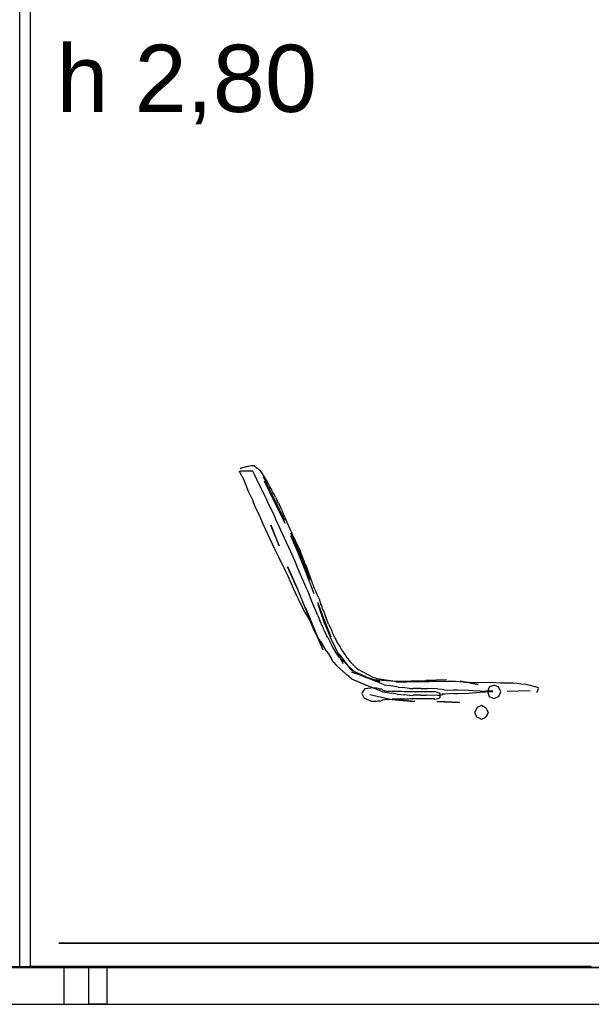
# Model space of a CAD drawing. Header units: millimetres. Extents: x -8297 to 34045, y -61360 to 6071.
# Tile 7 of 68: x 7707 to 8644, y -50060 to -48448. Entities that reach past the tile are written whole.
import ezdxf

# ---------------------------------------------------------------- set-up
doc = ezdxf.new("R2010")
doc.units = ezdxf.units.MM
for name, color, linetype in [('S-QUOTE', 40, 'Continuous'), ('S-TAGLIO-ARR', 9, 'Continuous'), ('S-TAGLIO-PAV', 33, 'Continuous'), ('S-VISTA', 8, 'Continuous'), ('S-VISTA-ARREDI', 9, 'Continuous')]:
    doc.layers.add(name, color=color, linetype=linetype)
doc.styles.add('VISIO', font='arial.ttf')

msp = doc.modelspace()

# ---------------------------------------------------------------- hatches: boundary and pattern name
at = {"layer": 'S-TAGLIO-PAV'}
msp.add_hatch(color=33, dxfattribs=at).paths.add_polyline_path([(8644, -50000), (7444, -50000), (7444, -49998), (7542, -49998), (8644, -49998), (8644, -50000)])

# ---------------------------------------------------------------- linework, layer by layer
at = {"layer": 'S-QUOTE'}
msp.add_line((7707.5, -49998), (7707.5, -47200), dxfattribs=at)
at = {"layer": 'S-TAGLIO-ARR'}
for p, q in [((8068.5, -49182.4), (8070.1, -49182)), ((8070.1, -49182), (8071.7, -49181.5)), ((8071.7, -49181.5), (8076.7, -49180)), ((8076.7, -49180), (8078.8, -49179.5)), ((8078.8, -49179.5), (8080.4, -49179.3)), ((8080.4, -49179.3), (8081.3, -49179.2)), ((8081.3, -49179.2), (8082.6, -49179)), ((8082.6, -49179), (8085.1, -49178.5)), ((8085.1, -49178.5), (8087.3, -49178)), ((8087.3, -49178), (8087.8, -49177.9)), ((8088.1, -49177.9), (8091.9, -49177.7)), ((8091.9, -49177.7), (8092.6, -49178.7)), ((8092.6, -49178.7), (8100.7, -49185.3)), ((8071.2, -49195.2), (8067.7, -49187)), ((8071, -49187), (8068.4, -49187)), ((8076.4, -49187), (8071, -49187)), ((8071.2, -49195.2), (8073.9, -49200.1)), ((8087, -49187), (8076.4, -49187)), ((8087.9, -49187), (8087, -49187)), ((8089, -49187), (8087.9, -49187)), ((8089.7, -49187), (8089, -49187)), ((8093.1, -49194.8), (8089.7, -49187)), ((8096.8, -49202.1), (8093.1, -49194.8)), ((8100.7, -49185.3), (8102.8, -49187.5)), ((8104.4, -49189.7), (8102.8, -49187.5)), ((8109.3, -49197.3), (8104.4, -49189.7)), ((8111.2, -49201), (8109.3, -49197.3)), ((8073.9, -49200.1), (8081.5, -49218)), ((8110.6, -49230.9), (8096.8, -49202.1)), ((8111.2, -49201), (8112.4, -49203.5)), ((8114.7, -49206.5), (8112.4, -49203.5)), ((8116.2, -49210.3), (8114.7, -49206.5)), ((8116.2, -49210.3), (8117.5, -49212.8)), ((8119.8, -49216.7), (8117.5, -49212.8)), ((8083.4, -49222.4), (8081.5, -49218)), ((8089.2, -49234.8), (8083.4, -49222.4)), ((8110.6, -49230.9), (8114.3, -49239)), ((8121.4, -49219.8), (8119.8, -49216.7)), ((8121.4, -49219.8), (8122.5, -49222)), ((8124.8, -49225.9), (8122.5, -49222)), ((8126.4, -49229.8), (8124.8, -49225.9)), ((8126.4, -49229.8), (8127.9, -49232.1)), ((8127.9, -49232.1), (8128.9, -49234.3)), ((8092.9, -49243.7), (8089.2, -49234.8)), ((8093.9, -49246.3), (8092.9, -49243.7)), ((8100.3, -49259.7), (8093.9, -49246.3)), ((8114.3, -49239), (8115.3, -49241)), ((8115.3, -49241), (8121.6, -49253.7)), ((8131.3, -49239.8), (8128.9, -49234.3)), ((8131.3, -49239.8), (8132.6, -49241.9)), ((8135.3, -49246.8), (8132.6, -49241.9)), ((8136.8, -49251.2), (8135.3, -49246.8)), ((8104, -49268.3), (8100.3, -49259.7)), ((8121.6, -49253.7), (8125.4, -49262.7)), ((8125.4, -49262.7), (8127.3, -49267.3)), ((8136.8, -49251.2), (8137.9, -49253.9)), ((8140.2, -49258.5), (8137.9, -49253.9)), ((8141.7, -49262.3), (8140.2, -49258.5)), ((8141.7, -49262.3), (8142.9, -49264.7)), ((8106.6, -49274.1), (8104, -49268.3)), ((8110.4, -49282), (8106.6, -49274.1)), ((8127.3, -49267.3), (8130.5, -49273.6)), ((8130.5, -49273.6), (8134.3, -49282.3)), ((8144.8, -49268.6), (8142.9, -49264.7)), ((8146, -49271.2), (8144.8, -49268.6)), ((8152.4, -49286.1), (8146, -49271.2)), ((8114.8, -49291.2), (8110.4, -49282)), ((8125.1, -49313.5), (8114.8, -49291.2)), ((8134.3, -49282.3), (8154.2, -49326)), ((8152.4, -49286.1), (8153.5, -49288.7)), ((8154.7, -49291), (8153.5, -49288.7)), ((8164.7, -49312.5), (8154.7, -49291)), ((8164.7, -49312.5), (8165.8, -49314.9)), ((8132.1, -49327.8), (8125.1, -49313.5)), ((8142.7, -49349.3), (8132.1, -49327.8)), ((8154.2, -49326), (8160.8, -49341)), ((8165.8, -49314.9), (8166.9, -49317.3)), ((8175.4, -49339.1), (8166.9, -49317.3)), ((8177.9, -49380.1), (8160.8, -49341)), ((8175.4, -49339.1), (8176.5, -49341.5)), ((8176.5, -49341.5), (8177.5, -49343.8)), ((8177.5, -49343.8), (8178.6, -49345.9)), ((8147.2, -49359.1), (8142.7, -49349.3)), ((8156.2, -49379.2), (8147.2, -49359.1)), ((8179.2, -49348), (8178.6, -49345.9)), ((8191.2, -49380.8), (8179.2, -49348)), ((8161.5, -49391.1), (8156.2, -49379.2)), ((8164.4, -49396.8), (8161.5, -49391.1)), ((8177.9, -49380.1), (8181.8, -49389)), ((8186.4, -49400.5), (8181.8, -49389)), ((8191.2, -49380.8), (8192.2, -49383)), ((8192.2, -49383), (8193.2, -49385)), ((8197.2, -49393.8), (8193.2, -49385)), ((8173.6, -49415.6), (8164.4, -49396.8)), ((8194.6, -49419.7), (8186.4, -49400.5)), ((8197.2, -49393.8), (8197.9, -49396)), ((8197.9, -49396), (8201.1, -49405.7)), ((8201.1, -49405.7), (8202.1, -49407.6)), ((8202.1, -49407.6), (8203.7, -49413.3)), ((8179, -49424.5), (8173.6, -49415.6)), ((8180.2, -49426.7), (8179, -49424.5)), ((8195.9, -49423.2), (8194.6, -49419.7)), ((8195.9, -49423.2), (8196.6, -49425)), ((8196.6, -49425), (8199.2, -49431.7)), ((8203.7, -49413.3), (8206.1, -49418.1)), ((8206.1, -49418.1), (8207.1, -49420.2)), ((8207.1, -49420.2), (8208.7, -49425.1)), ((8208.7, -49425.1), (8209.7, -49427)), ((8182.2, -49431), (8180.2, -49426.7)), ((8182.2, -49431), (8188.7, -49445.7)), ((8204.3, -49442.4), (8199.2, -49431.7)), ((8213.7, -49437.5), (8209.7, -49427)), ((8213.7, -49437.5), (8216.1, -49442.3)), ((8190.4, -49448.6), (8188.7, -49445.7)), ((8190.4, -49448.6), (8191.3, -49449.9)), ((8192.7, -49453.3), (8191.3, -49449.9)), ((8192.7, -49453.3), (8193, -49453.9)), ((8193, -49453.9), (8193.7, -49455.3)), ((8193.7, -49455.3), (8195.6, -49458.8)), ((8204.3, -49442.4), (8205, -49443.8)), ((8205.6, -49447), (8205, -49443.8)), ((8205.6, -49447), (8210.4, -49455.9)), ((8212.3, -49459.7), (8210.4, -49455.9)), ((8216.1, -49442.3), (8217.1, -49444.5)), ((8217.1, -49444.5), (8218.7, -49449.3)), ((8218.7, -49449.3), (8219.7, -49451.2)), ((8219.7, -49451.2), (8224.5, -49460.9)), ((8197.8, -49461.9), (8195.6, -49458.8)), ((8199.3, -49463.8), (8197.8, -49461.9)), ((8200.4, -49465.8), (8199.3, -49463.8)), ((8200.4, -49465.8), (8208.5, -49479.7)), ((8212.3, -49459.7), (8217.7, -49470.1)), ((8217.7, -49470.1), (8220.6, -49476.4)), ((8224.5, -49460.9), (8225.7, -49462.8)), ((8225.7, -49462.8), (8228.1, -49468.5)), ((8228.1, -49468.5), (8230.9, -49472.7)), ((8230.9, -49472.7), (8232.5, -49474.9)), ((8210.7, -49482.6), (8208.5, -49479.7)), ((8210.7, -49482.6), (8217.7, -49493.3)), ((8220.6, -49476.4), (8224.3, -49482.3)), ((8231.3, -49492.4), (8224.3, -49482.3)), ((8232.5, -49474.9), (8234.8, -49479.5)), ((8234.8, -49479.5), (8236.2, -49481.8)), ((8236.2, -49481.8), (8241.2, -49489)), ((8241.2, -49489), (8243.1, -49491.7)), ((8221.7, -49499.6), (8217.7, -49493.3)), ((8221.7, -49499.6), (8225.5, -49504)), ((8227.7, -49506.6), (8225.5, -49504)), ((8231.3, -49492.4), (8241.2, -49501.6)), ((8257.6, -49517.4), (8241.2, -49501.6)), ((8243.1, -49491.7), (8248.8, -49499.5)), ((8251.1, -49501.7), (8248.8, -49499.5)), ((8251.1, -49501.7), (8257, -49507.4)), ((8227.7, -49506.6), (8242.9, -49519.9)), ((8251.4, -49527.3), (8242.9, -49519.9)), ((8257, -49507.4), (8259.6, -49509.7)), ((8257.6, -49517.4), (8275.4, -49524.8)), ((8259.6, -49509.7), (8262.6, -49511.7)), ((8262.6, -49511.7), (8285.2, -49523.7)), ((8251.4, -49527.3), (8283.5, -49540.5)), ((8305, -49536.7), (8275.4, -49524.8)), ((8285.2, -49523.7), (8287.5, -49524.8)), ((8287.5, -49524.8), (8290, -49525.7)), ((8290, -49525.7), (8292.7, -49526.4)), ((8292.7, -49526.4), (8322.5, -49530.8)), ((8305, -49536.7), (8313.1, -49538.2)), ((8327.6, -49540.7), (8313.1, -49538.2)), ((8322.4, -49531), (8324.1, -49531.2)), ((8324.1, -49531.2), (8329, -49532)), ((8329, -49532), (8330.9, -49532.1)), ((8330.9, -49532.1), (8341.8, -49531.9)), ((8341.8, -49531.9), (8344.5, -49531.7)), ((8344.5, -49531.7), (8355.1, -49532)), ((8355.1, -49532), (8364.3, -49531.4)), ((8364.3, -49531.4), (8372.2, -49531.7)), ((8372.2, -49531.7), (8378.4, -49531.4)), ((8378.4, -49531.4), (8408.3, -49531)), ((8408.3, -49531), (8421.7, -49531)), ((8421.7, -49531), (8434.3, -49532.3)), ((8434.3, -49532.3), (8436.2, -49532.4)), ((8436.2, -49532.4), (8442.5, -49532.4)), ((8439.8, -49531.9), (8448.9, -49532.9)), ((8442.5, -49532.4), (8443.2, -49532.4)), ((8448.9, -49532.9), (8452.2, -49532.9)), ((8452.2, -49532.9), (8455.7, -49533.2)), ((8455.7, -49533.2), (8459.2, -49533.2)), ((8459.2, -49533.2), (8480.2, -49532.6)), ((8484, -49537.8), (8477, -49540.4)), ((8480.2, -49532.6), (8487.8, -49533.3)), ((8485, -49537.4), (8484, -49537.8)), ((8491.1, -49540), (8485, -49537.4)), ((8487.8, -49533.3), (8495.1, -49533.8)), ((8495.1, -49533.8), (8515.4, -49533.6)), ((8515.4, -49533.6), (8522.4, -49534.2)), ((8522.4, -49534.2), (8529.3, -49535.4)), ((8529.3, -49535.4), (8536.6, -49535.9)), ((8536.6, -49535.9), (8544.2, -49537.3)), ((8544.2, -49537.3), (8551.3, -49539.6)), ((8269.3, -49548.7), (8268, -49551)), ((8268, -49551), (8270.8, -49556.7)), ((8272.2, -49544), (8269.3, -49548.7)), ((8272.9, -49543.7), (8272.2, -49544)), ((8273.5, -49543.6), (8272.9, -49543.7)), ((8278.1, -49543.2), (8273.5, -49543.6)), ((8282.6, -49542.3), (8278.1, -49543.2)), ((8283.1, -49542.2), (8282.6, -49542.3)), ((8283.6, -49542), (8283.1, -49542.2)), ((8302, -49548.3), (8283.5, -49540.5)), ((8287.7, -49542.3), (8283.6, -49542)), ((8289.8, -49542.4), (8287.7, -49542.3)), ((8292.8, -49542.6), (8289.8, -49542.4)), ((8296.3, -49543.5), (8292.8, -49542.6)), ((8297.3, -49543.8), (8296.3, -49543.5)), ((8300.4, -49544), (8297.3, -49543.8)), ((8301.6, -49544.6), (8300.4, -49544)), ((8302.2, -49544.9), (8301.6, -49544.6)), ((8302, -49548.3), (8317.1, -49550.8)), ((8302.2, -49544.9), (8305.2, -49546.6)), ((8307.5, -49547.2), (8305.2, -49546.6)), ((8307.5, -49547.2), (8310.5, -49547.5)), ((8310.5, -49547.5), (8311, -49547.4)), ((8311, -49547.4), (8314.3, -49547.2)), ((8317, -49547.6), (8314.3, -49547.2)), ((8318.9, -49547.6), (8317, -49547.6)), ((8326, -49552.3), (8317.1, -49550.8)), ((8324, -49547.6), (8318.9, -49547.6)), ((8325.9, -49547.6), (8324, -49547.6)), ((8331, -49547.6), (8325.9, -49547.6)), ((8326, -49552.3), (8338.6, -49553.5)), ((8327.6, -49540.7), (8334.7, -49541.5)), ((8332.9, -49547.6), (8331, -49547.6)), ((8338, -49548.5), (8332.9, -49547.6)), ((8346, -49542.7), (8334.7, -49541.5)), ((8338.6, -49548.5), (8338, -49548.5)), ((8345, -49548.5), (8338.6, -49548.5)), ((8346, -49554.3), (8338.6, -49553.5)), ((8345.6, -49548.5), (8345, -49548.5)), ((8352, -49548.5), (8345.6, -49548.5)), ((8346, -49542.7), (8353, -49542.7)), ((8346, -49554.3), (8352, -49553.6)), ((8352.6, -49548.5), (8352, -49548.5)), ((8365, -49553.6), (8352, -49553.6)), ((8359, -49548.5), (8352.6, -49548.5)), ((8365.6, -49542.7), (8353, -49542.7)), ((8359.6, -49548.5), (8359, -49548.5)), ((8366, -49548.5), (8359.6, -49548.5)), ((8365, -49553.6), (8373.5, -49553.9)), ((8365.6, -49542.7), (8375.6, -49542.7)), ((8366.7, -49548.5), (8366, -49548.5)), ((8374, -49548.5), (8366.7, -49548.5)), ((8392, -49554.6), (8373.5, -49553.9)), ((8374.6, -49548.5), (8374, -49548.5)), ((8381, -49548.5), (8374.6, -49548.5)), ((8392, -49543.4), (8375.6, -49542.7)), ((8381.6, -49548.5), (8381, -49548.5)), ((8387, -49548.5), (8381.6, -49548.5)), ((8387, -49547.6), (8387.6, -49547.7)), ((8387, -49547.6), (8387, -49548.5)), ((8394.9, -49550.4), (8387.6, -49547.7)), ((8392, -49543.4), (8399.6, -49544)), ((8394.9, -49550.4), (8395.4, -49550.6)), ((8396.3, -49551), (8395.4, -49550.6)), ((8399.6, -49553.4), (8395.8, -49554.6)), ((8396.3, -49556.7), (8396.3, -49551)), ((8399.6, -49544), (8404, -49545.1)), ((8404, -49552.3), (8399.6, -49552.3)), ((8399.6, -49552.3), (8399.6, -49553.4)), ((8404, -49545.1), (8418.1, -49545.5)), ((8418.1, -49551.2), (8404, -49552.3)), ((8425.5, -49545.5), (8418.1, -49545.5)), ((8418.1, -49551.2), (8425.5, -49551.2)), ((8443.7, -49546.1), (8425.5, -49545.5)), ((8425.5, -49551.2), (8443.7, -49550.5)), ((8449.8, -49546.5), (8443.7, -49546.1)), ((8443.7, -49550.5), (8462, -49548.8)), ((8462, -49547.2), (8449.8, -49546.5)), ((8462, -49547.2), (8463.4, -49547.2)), ((8462, -49548.8), (8479.7, -49547.8)), ((8463.4, -49547.2), (8481.1, -49546.2)), ((8476.6, -49541.4), (8474, -49548.4)), ((8474, -49548.4), (8474.4, -49549.3)), ((8474.4, -49549.3), (8477, -49556.3)), ((8477, -49540.4), (8476.6, -49541.4)), ((8479.7, -49547.8), (8480.9, -49547.7)), ((8480.9, -49547.7), (8482.9, -49547.6)), ((8481.1, -49546.2), (8481.9, -49546.8)), ((8481.9, -49546.8), (8482.9, -49547.6)), ((8492, -49540.4), (8491.1, -49540)), ((8495.5, -49547.3), (8492, -49540.4)), ((8493, -49555.4), (8493.4, -49554.5)), ((8493.4, -49554.5), (8496, -49548.4)), ((8496, -49548.4), (8495.5, -49547.3)), ((8551.3, -49539.6), (8552.1, -49539.8)), ((8552.1, -49539.8), (8555.6, -49540.6)), ((8554.7, -49549), (8554.3, -49549.9)), ((8554.9, -49548.5), (8554.7, -49549)), ((8555.3, -49547.7), (8554.9, -49548.5)), ((8555.5, -49547.1), (8555.3, -49547.7)), ((8555.8, -49546.5), (8555.5, -49547.1)), ((8555.7, -49540.6), (8556.5, -49540.5)), ((8556.1, -49545.7), (8555.8, -49546.5)), ((8556.7, -49544.7), (8556.4, -49545.6)), ((8556.5, -49540.5), (8556.6, -49542)), ((8556.5, -49542.2), (8557.2, -49543.6)), ((8557.1, -49543.9), (8556.6, -49544.2)), ((8556.6, -49544.2), (8556.7, -49544.7)), ((8271.6, -49558.1), (8270.8, -49556.7)), ((8271.6, -49558.1), (8279.9, -49561.9)), ((8279.9, -49561.9), (8283.7, -49563.5)), ((8283.7, -49563.5), (8288, -49563.7)), ((8288, -49563.7), (8291.9, -49563.5)), ((8291.9, -49563.5), (8295.1, -49563.2)), ((8295.1, -49563.2), (8299.4, -49563)), ((8299.4, -49563), (8301.3, -49562.2)), ((8302.3, -49561.9), (8301.3, -49562.2)), ((8306.4, -49561.6), (8302.3, -49561.9)), ((8310.1, -49560.7), (8306.4, -49561.6)), ((8310.1, -49560.7), (8311, -49560.4)), ((8311, -49560.4), (8313.2, -49560.7)), ((8313.2, -49560.7), (8317, -49560.5)), ((8318.5, -49560.5), (8317, -49560.5)), ((8324, -49560.5), (8318.5, -49560.5)), ((8325.5, -49560.5), (8324, -49560.5)), ((8331, -49560.5), (8325.5, -49560.5)), ((8332.5, -49560.5), (8331, -49560.5)), ((8338, -49560.5), (8332.5, -49560.5)), ((8339.5, -49560.5), (8338, -49560.5)), ((8345, -49560.5), (8339.5, -49560.5)), ((8347.2, -49559.8), (8345, -49560.5)), ((8352, -49559.8), (8347.2, -49559.8)), ((8354.2, -49559.8), (8352, -49559.8)), ((8359, -49559.8), (8354.2, -49559.8)), ((8361.2, -49559.8), (8359, -49559.8)), ((8366, -49559.8), (8361.2, -49559.8)), ((8368.5, -49559.8), (8366, -49559.8)), ((8374, -49559.8), (8368.5, -49559.8)), ((8376.2, -49559.8), (8374, -49559.8)), ((8381, -49559.8), (8376.2, -49559.8)), ((8382.9, -49559.8), (8381, -49559.8)), ((8387, -49559.8), (8382.9, -49559.8)), ((8387, -49560.7), (8387, -49559.8)), ((8387, -49560.5), (8387.6, -49560.4)), ((8387.6, -49560.4), (8394.8, -49558.6)), ((8395.8, -49554.6), (8392, -49554.6)), ((8396.1, -49558.2), (8394.8, -49558.6)), ((8396.1, -49558.2), (8396.3, -49556.7)), ((8477, -49556.3), (8478, -49556.6)), ((8478, -49556.6), (8485, -49559.3)), ((8485, -49559.3), (8486, -49558.9)), ((8486, -49558.9), (8493, -49555.4)), ((8454.3, -49579.4), (8453, -49582)), ((8453, -49582), (8455, -49586.8)), ((8457, -49574), (8454.3, -49579.4)), ((8459.4, -49572.9), (8457, -49574)), ((8464, -49571), (8459.4, -49572.9)), ((8466.7, -49572.3), (8464, -49571)), ((8472, -49575), (8466.7, -49572.3)), ((8473.8, -49585.2), (8471, -49590.1)), ((8472.9, -49577.2), (8472, -49575)), ((8472.9, -49577.2), (8475, -49582.8)), ((8473.8, -49585.2), (8475, -49582.8)), ((8455, -49586.8), (8456, -49589.1)), ((8456, -49589.1), (8461.9, -49592.1)), ((8461.9, -49592.1), (8464, -49593.2)), ((8464, -49593.2), (8469, -49591)), ((8469, -49591), (8471, -49590.1))]:
    msp.add_line(p, q, dxfattribs=at)
at = {"layer": 'S-TAGLIO-PAV'}
for p, q in [((3487.7, -50000), (11165, -50000)), ((7542.6, -49998), (8644, -49998)), ((8644, -49999.8), (8644, -49998)), ((6458.9, -50060), (7941.8, -50060)), ((7941.8, -50060), (8102.7, -50060)), ((8102.7, -50060), (9360.1, -50060))]:
    msp.add_line(p, q, dxfattribs=at)
at = {"layer": 'S-VISTA'}
for p, q in [((7725, -50000), (7725, -47450)), ((7725, -50000), (7725, -47450)), ((7771.3, -49960), (9982.7, -49960)), ((9982.7, -49960), (7771.3, -49960)), ((7771.3, -49960), (9982.7, -49960)), ((9982.7, -49960), (7771.3, -49960)), ((7444, -49998), (8644, -49998)), ((7444, -49998), (8644, -49998)), ((7444, -49998), (8644, -49998)), ((7444, -49998), (8644, -49998)), ((7444, -50000), (8644, -50000)), ((7444, -50000), (8644, -50000)), ((7444, -50000), (8644, -50000)), ((7444, -50000), (8644, -50000)), ((7690, -49998), (8644, -49998)), ((7690, -49998), (8644, -49998)), ((7690, -50000), (8644, -50000)), ((7690, -50000), (8644, -50000)), ((7780, -49998), (7724, -49998)), ((7780, -50000), (7724, -50000)), ((7726.7, -50000), (7780, -50000)), ((7771.3, -50000), (9982.7, -50000)), ((9982.7, -50000), (7771.3, -50000)), ((7850, -49998), (7780, -49998)), ((7780, -50000), (7850, -50000)), ((7780, -50000), (7780, -50060)), ((7850, -50000), (7780, -50000)), ((8644, -49998), (7820, -49998)), ((7820, -49998), (7850, -49998)), ((7850, -50000), (7820, -50000)), ((7820, -50000), (11170, -50000)), ((7820, -50000), (7820, -50060)), ((7820, -50000), (7850, -50000)), ((8644, -50000), (7820, -50000)), ((7850, -50000), (7850, -50060)), ((7300, -50060), (7780, -50060)), ((7780, -50060), (7850, -50060)), ((7850, -50060), (7820, -50060)), ((7820, -50060), (11170, -50060))]:
    msp.add_line(p, q, dxfattribs=at)
at = {"layer": 'S-VISTA-ARREDI'}
for p, q in [((8125, -49233), (8107, -49197)), ((8125, -49233), (8107, -49197)), ((8125, -49233), (8107, -49197)), ((8125, -49233), (8107, -49197)), ((8125, -49233), (8107, -49197)), ((8125, -49233), (8107, -49197)), ((8125, -49233), (8107, -49197)), ((8108, -49203), (8125, -49238)), ((8108, -49203), (8125, -49238)), ((8108, -49203), (8125, -49238)), ((8108, -49203), (8125, -49238)), ((8108, -49203), (8125, -49238)), ((8108, -49203), (8125, -49238)), ((8108, -49203), (8125, -49238)), ((8142, -49268), (8125, -49233)), ((8142, -49268), (8125, -49233)), ((8142, -49268), (8125, -49233)), ((8142, -49268), (8125, -49233)), ((8142, -49268), (8125, -49233)), ((8142, -49268), (8125, -49233)), ((8142, -49268), (8125, -49233)), ((8125, -49238), (8142, -49272)), ((8125, -49238), (8142, -49272)), ((8125, -49238), (8142, -49272)), ((8125, -49238), (8142, -49272)), ((8125, -49238), (8142, -49272)), ((8125, -49238), (8142, -49272)), ((8125, -49238), (8142, -49272)), ((8119, -49275), (8132, -49309)), ((8119, -49275), (8132, -49309)), ((8119, -49275), (8132, -49309)), ((8119, -49275), (8132, -49309)), ((8119, -49275), (8132, -49309)), ((8119, -49275), (8132, -49309)), ((8119, -49275), (8132, -49309)), ((8133, -49310), (8119, -49276)), ((8133, -49310), (8119, -49276)), ((8133, -49310), (8119, -49276)), ((8133, -49310), (8119, -49276)), ((8133, -49310), (8119, -49276)), ((8133, -49310), (8119, -49276)), ((8133, -49310), (8119, -49276)), ((8133, -49310), (8119, -49276)), ((8151, -49288), (8164, -49316)), ((8151, -49288), (8164, -49316)), ((8151, -49288), (8164, -49316)), ((8151, -49288), (8164, -49316)), ((8151, -49288), (8164, -49316)), ((8151, -49288), (8164, -49316)), ((8151, -49288), (8164, -49316)), ((8164, -49321), (8152, -49293)), ((8164, -49321), (8152, -49293)), ((8164, -49321), (8152, -49293)), ((8164, -49321), (8152, -49293)), ((8164, -49321), (8152, -49293)), ((8164, -49321), (8152, -49293)), ((8164, -49321), (8152, -49293)), ((8164, -49316), (8175, -49344)), ((8164, -49316), (8175, -49344)), ((8164, -49316), (8175, -49344)), ((8164, -49316), (8175, -49344)), ((8164, -49316), (8175, -49344)), ((8164, -49316), (8175, -49344)), ((8164, -49316), (8175, -49344)), ((8175, -49349), (8164, -49321)), ((8175, -49349), (8164, -49321)), ((8175, -49349), (8164, -49321)), ((8175, -49349), (8164, -49321)), ((8175, -49349), (8164, -49321)), ((8175, -49349), (8164, -49321)), ((8175, -49349), (8164, -49321)), ((8146, -49343), (8161, -49377)), ((8146, -49343), (8161, -49377)), ((8146, -49343), (8161, -49377)), ((8146, -49343), (8161, -49377)), ((8146, -49343), (8161, -49377)), ((8146, -49343), (8161, -49377)), ((8146, -49343), (8161, -49377)), ((8162, -49378), (8147, -49344)), ((8162, -49378), (8147, -49344)), ((8162, -49378), (8147, -49344)), ((8162, -49378), (8147, -49344)), ((8162, -49378), (8147, -49344)), ((8162, -49378), (8147, -49344)), ((8162, -49378), (8147, -49344)), ((8162, -49378), (8147, -49344)), ((8175, -49344), (8182.5, -49364.5)), ((8175, -49344), (8182.5, -49364.5)), ((8175, -49344), (8182.5, -49364.5)), ((8175, -49344), (8182.5, -49364.5)), ((8175, -49344), (8182.5, -49364.5)), ((8175, -49344), (8182.5, -49364.5)), ((8175, -49344), (8182.5, -49364.5)), ((8182.5, -49368.5), (8175, -49349)), ((8182.5, -49368.5), (8175, -49349)), ((8182.5, -49368.5), (8175, -49349)), ((8182.5, -49368.5), (8175, -49349)), ((8182.5, -49368.5), (8175, -49349)), ((8182.5, -49368.5), (8175, -49349)), ((8190, -49388), (8175, -49349)), ((8176, -49412), (8162, -49378)), ((8176, -49412), (8162, -49378)), ((8176, -49412), (8162, -49378)), ((8176, -49412), (8162, -49378)), ((8176, -49412), (8162, -49378)), ((8176, -49412), (8162, -49378)), ((8176, -49412), (8162, -49378)), ((8176, -49412), (8162, -49378)), ((8207, -49431), (8196, -49402)), ((8207, -49431), (8196, -49402)), ((8207, -49431), (8196, -49402)), ((8207, -49431), (8196, -49402)), ((8207, -49431), (8196, -49402)), ((8207, -49431), (8196, -49402)), ((8207, -49431), (8196, -49402)), ((8196, -49405), (8206, -49434)), ((8196, -49405), (8206, -49434)), ((8196, -49405), (8206, -49434)), ((8196, -49405), (8206, -49434)), ((8196, -49405), (8206, -49434)), ((8196, -49405), (8206, -49434)), ((8196, -49405), (8206, -49434)), ((8176, -49411), (8190, -49445)), ((8176, -49411), (8190, -49445)), ((8176, -49411), (8190, -49445)), ((8176, -49411), (8190, -49445)), ((8176, -49411), (8190, -49445)), ((8176, -49411), (8190, -49445)), ((8176, -49411), (8190, -49445)), ((8190, -49446), (8176, -49412)), ((8190, -49446), (8176, -49412)), ((8190, -49446), (8176, -49412)), ((8190, -49446), (8176, -49412)), ((8190, -49446), (8176, -49412)), ((8190, -49446), (8176, -49412)), ((8190, -49446), (8176, -49412)), ((8190, -49446), (8176, -49412)), ((8206, -49434), (8218, -49462)), ((8206, -49434), (8218, -49462)), ((8206, -49434), (8218, -49462)), ((8206, -49434), (8218, -49462)), ((8206, -49434), (8218, -49462)), ((8206, -49434), (8218, -49462)), ((8206, -49434), (8218, -49462)), ((8218, -49459), (8207, -49431)), ((8218, -49459), (8207, -49431)), ((8218, -49459), (8207, -49431)), ((8218, -49459), (8207, -49431)), ((8218, -49459), (8207, -49431)), ((8218, -49459), (8207, -49431)), ((8218, -49459), (8207, -49431)), ((8190, -49445), (8204, -49479)), ((8190, -49445), (8204, -49479)), ((8190, -49445), (8204, -49479)), ((8190, -49445), (8204, -49479)), ((8190, -49445), (8204, -49479)), ((8190, -49445), (8204, -49479)), ((8190, -49445), (8204, -49479)), ((8205, -49480), (8190, -49446)), ((8205, -49480), (8190, -49446)), ((8205, -49480), (8190, -49446)), ((8205, -49480), (8190, -49446)), ((8205, -49480), (8190, -49446)), ((8205, -49480), (8190, -49446)), ((8205, -49480), (8190, -49446)), ((8205, -49480), (8190, -49446)), ((8218, -49462), (8237, -49502)), ((8218, -49462), (8237, -49502)), ((8218, -49462), (8237, -49502)), ((8218, -49462), (8237, -49502)), ((8218, -49462), (8237, -49502)), ((8218, -49462), (8237, -49502)), ((8218, -49462), (8237, -49502)), ((8251, -49513), (8231, -49486)), ((8251, -49513), (8231, -49486)), ((8251, -49513), (8231, -49486)), ((8251, -49513), (8231, -49486)), ((8251, -49513), (8231, -49486)), ((8251, -49513), (8231, -49486)), ((8251, -49513), (8231, -49486)), ((8251, -49513), (8285, -49528)), ((8251, -49513), (8285, -49528)), ((8251, -49513), (8285, -49528)), ((8251, -49513), (8285, -49528)), ((8251, -49513), (8285, -49528)), ((8251, -49513), (8285, -49528)), ((8251, -49513), (8285, -49528)), ((8298, -49532), (8251, -49516)), ((8298, -49532), (8251, -49516)), ((8298, -49532), (8251, -49516)), ((8298, -49532), (8251, -49516)), ((8298, -49532), (8251, -49516)), ((8298, -49532), (8251, -49516)), ((8298, -49532), (8251, -49516)), ((8285, -49528), (8325, -49531)), ((8285, -49528), (8325, -49531)), ((8285, -49528), (8325, -49531)), ((8285, -49528), (8325, -49531)), ((8285, -49528), (8325, -49531)), ((8285, -49528), (8325, -49531)), ((8285, -49528), (8325, -49531)), ((8325, -49531), (8373, -49530)), ((8325, -49531), (8373, -49530)), ((8325, -49531), (8373, -49530)), ((8325, -49531), (8373, -49530)), ((8325, -49531), (8373, -49530)), ((8325, -49531), (8373, -49530)), ((8325, -49531), (8373, -49530)), ((8373, -49531), (8325, -49533)), ((8373, -49531), (8325, -49533)), ((8373, -49531), (8325, -49533)), ((8373, -49531), (8325, -49533)), ((8373, -49531), (8325, -49533)), ((8373, -49531), (8325, -49533)), ((8373, -49531), (8325, -49533)), ((8349, -49530.5), (8373, -49530)), ((8407, -49529), (8373, -49530)), ((8407, -49529), (8373, -49530)), ((8407, -49529), (8373, -49530)), ((8407, -49529), (8373, -49530)), ((8407, -49529), (8373, -49530)), ((8407, -49529), (8373, -49530)), ((8407, -49529), (8373, -49530)), ((8407, -49529), (8373, -49530)), ((8373, -49531), (8407, -49531)), ((8373, -49531), (8407, -49531)), ((8373, -49531), (8407, -49531)), ((8373, -49531), (8407, -49531)), ((8373, -49531), (8407, -49531)), ((8373, -49531), (8407, -49531)), ((8373, -49531), (8407, -49531)), ((8459, -49537), (8429, -49531)), ((8459, -49537), (8429, -49531)), ((8459, -49537), (8429, -49531)), ((8459, -49537), (8429, -49531)), ((8459, -49537), (8429, -49531)), ((8459, -49537), (8429, -49531)), ((8459, -49537), (8429, -49531)), ((8281, -49553), (8317, -49561)), ((8281, -49553), (8317, -49561)), ((8281, -49553), (8317, -49561)), ((8281, -49553), (8317, -49561)), ((8281, -49553), (8317, -49561)), ((8281, -49553), (8317, -49561)), ((8281, -49553), (8317, -49561)), ((8544, -49547), (8506, -49548)), ((8544, -49547), (8506, -49548)), ((8544, -49547), (8506, -49548)), ((8544, -49547), (8506, -49548)), ((8544, -49547), (8506, -49548)), ((8544, -49547), (8506, -49548)), ((8544, -49547), (8506, -49548)), ((8544, -49547), (8506, -49548)), ((8317, -49561), (8354, -49564)), ((8317, -49561), (8354, -49564)), ((8317, -49561), (8354, -49564)), ((8317, -49561), (8354, -49564)), ((8317, -49561), (8354, -49564)), ((8317, -49561), (8354, -49564)), ((8317, -49561), (8354, -49564)), ((8355, -49564), (8318, -49561)), ((8355, -49564), (8318, -49561)), ((8355, -49564), (8318, -49561)), ((8355, -49564), (8318, -49561)), ((8355, -49564), (8318, -49561)), ((8355, -49564), (8318, -49561)), ((8355, -49564), (8318, -49561)), ((8355, -49564), (8318, -49561)), ((8391, -49564), (8428, -49566)), ((8391, -49564), (8428, -49566)), ((8391, -49564), (8428, -49566)), ((8391, -49564), (8428, -49566)), ((8391, -49564), (8428, -49566)), ((8391, -49564), (8428, -49566)), ((8391, -49564), (8428, -49566)), ((8428, -49566), (8392, -49564)), ((8428, -49566), (8392, -49564)), ((8428, -49566), (8392, -49564)), ((8428, -49566), (8392, -49564)), ((8428, -49566), (8392, -49564)), ((8428, -49566), (8392, -49564)), ((8428, -49566), (8392, -49564)), ((8428, -49566), (8392, -49564))]:
    msp.add_line(p, q, dxfattribs=at)

# ---------------------------------------------------------------- texts
at = {"layer": 'S-QUOTE', "style": 'VISIO'}
msp.add_text('h 2,80', height=110, dxfattribs=at).set_placement((7767.5, -48599))

doc.saveas('drawing.dxf')
